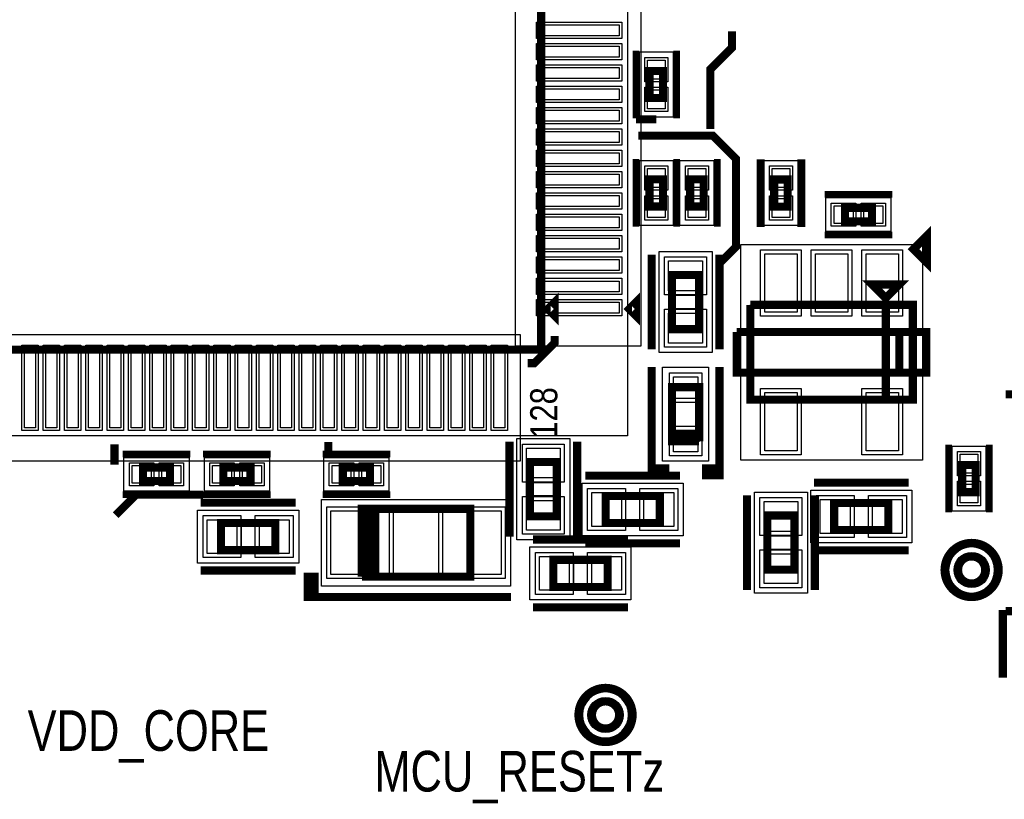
# Model space of a CAD drawing. Extents: x -10 to 137, y -26 to 192.
# Tile 30 of 78: x 25 to 43, y 72 to 87. Entities that reach past the tile are written whole.
import ezdxf

# ---------------------------------------------------------------- set-up
doc = ezdxf.new("R2010")
doc.units = 0
for name, color, linetype in [('BG_SILKSCREEN_TOP', 7, 'CONTINUOUS'), ('CR_TOP', 40, 'CONTINUOUS'), ('PG_ASSEMBLY_TOP', 120, 'CONTINUOUS'), ('PG_DFA_BOUND_TOP', 95, 'CONTINUOUS'), ('PG_PLACE_BOUND_TOP', 23, 'CONTINUOUS'), ('PG_SILKSCREEN_TOP', 7, 'CONTINUOUS'), ('PIN_PASTEMASK_TOP', 212, 'CONTINUOUS'), ('PIN_SOLDERMASK_TOP', 110, 'CONTINUOUS'), ('PIN_TOP', 140, 'CONTINUOUS'), ('VKO_TOP', 243, 'CONTINUOUS')]:
    doc.layers.add(name, color=color, linetype=linetype)

msp = doc.modelspace()

# ---------------------------------------------------------------- linework, layer by layer
at = {"layer": 'CR_TOP'}
for points in [[(36.195, 80.6958), (36.195, 93.9546), (33.8328, 93.9546), (33.8328, 80.6958)], [(33.9344, 80.899), (20.6756, 80.899), (20.6756, 78.5368), (33.9344, 78.5368)]]:
    msp.add_lwpolyline(points, close=True, dxfattribs=at)
at = {"layer": 'PG_ASSEMBLY_TOP', "const_width": 0.1524}
for points in [[(34.319464, 94.59341), (20.349464, 94.59341), (20.349464, 80.62341), (34.319464, 80.62341), (34.319464, 94.59341)], [(36.351464, 85.847428), (36.351464, 85.339428), (36.605464, 85.339428), (36.605464, 85.847428), (36.351464, 85.847428)], [(36.351464, 83.814412), (36.351464, 83.306412), (36.605464, 83.306412), (36.605464, 83.814412), (36.351464, 83.814412)], [(37.113464, 83.814412), (37.113464, 83.306412), (37.367464, 83.306412), (37.367464, 83.814412), (37.113464, 83.814412)], [(38.68928, 83.812888), (38.68928, 83.304888), (38.94328, 83.304888), (38.94328, 83.812888), (38.68928, 83.812888)], [(40.523668, 83.282028), (40.015668, 83.282028), (40.015668, 83.028028), (40.523668, 83.028028), (40.523668, 83.282028)], [(36.773866, 82.02422), (36.773866, 81.00822), (37.281866, 81.00822), (37.281866, 82.02422), (36.773866, 82.02422)], [(40.78224, 81.589372), (41.03624, 81.843372), (40.52824, 81.843372), (40.78224, 81.589372)], [(34.446464, 81.38541), (34.573464, 81.25841), (34.573464, 81.51241), (34.446464, 81.38541)], [(38.24224, 81.462372), (38.24224, 79.684372), (41.29024, 79.684372), (41.29024, 81.462372), (40.78224, 81.462372), (40.78224, 79.684372)], [(40.78224, 79.684372), (40.78224, 81.462372), (38.24224, 81.462372)], [(37.281866, 78.903576), (37.281866, 79.919576), (36.773866, 79.919576), (36.773866, 79.030576), (37.281866, 79.030576)], [(37.281866, 79.030576), (36.773866, 79.030576), (36.773866, 78.903576), (37.281866, 78.903576)], [(27.359864, 78.41361), (26.851864, 78.41361), (26.851864, 78.15961), (27.359864, 78.15961), (27.359864, 78.41361)], [(28.36037, 78.15961), (28.86837, 78.15961), (28.86837, 78.41361), (28.36037, 78.41361), (28.36037, 78.15961)], [(31.10865, 78.41361), (30.60065, 78.41361), (30.60065, 78.15961), (31.10865, 78.15961), (31.10865, 78.41361)], [(34.106104, 78.51521), (34.106104, 77.49921), (34.614104, 77.49921), (34.614104, 78.51521), (34.106104, 78.51521)], [(42.2148, 78.460092), (42.2148, 77.952092), (42.4688, 77.952092), (42.4688, 78.460092), (42.2148, 78.460092)], [(35.528504, 77.37221), (36.544504, 77.37221), (36.544504, 77.88021), (35.528504, 77.88021), (35.528504, 77.37221)], [(40.830246, 77.7494), (39.814246, 77.7494), (39.814246, 77.2414), (40.830246, 77.2414), (40.830246, 77.7494)], [(31.084266, 77.63891), (31.211266, 77.63891), (31.211266, 76.36891), (31.084266, 76.36891), (31.084266, 77.63891), (30.957266, 77.63891), (30.957266, 76.36891)], [(30.957266, 76.36891), (32.989266, 76.36891), (32.989266, 77.63891), (31.084266, 77.63891)], [(38.56228, 77.513434), (38.56228, 76.497434), (39.07028, 76.497434), (39.07028, 77.513434), (38.56228, 77.513434)], [(28.316428, 76.86421), (29.332428, 76.86421), (29.332428, 77.37221), (28.316428, 77.37221), (28.316428, 76.86421)], [(34.548572, 76.1746), (35.564572, 76.1746), (35.564572, 76.6826), (34.548572, 76.6826), (34.548572, 76.1746)]]:
    msp.add_lwpolyline(points, dxfattribs=at)
for points in [[(42.646092, 76.492608, 1), (42.138092, 76.492608, 1), (42.646092, 76.492608)], [(35.780472, 73.774808, 1), (35.272472, 73.774808, 1), (35.780472, 73.774808)]]:
    msp.add_lwpolyline(points, format="xyb", dxfattribs=at)
at = {"layer": 'PG_DFA_BOUND_TOP'}
for points in [[(18.732754, 79.0067), (18.732754, 96.21012), (35.936174, 96.21012), (35.936174, 79.0067)], [(36.160964, 86.203627), (36.795964, 86.203627), (36.795964, 84.983229), (36.160964, 84.983229)], [(36.160964, 84.170611), (36.795964, 84.170611), (36.795964, 82.950213), (36.160964, 82.950213)], [(36.922964, 84.170611), (37.557964, 84.170611), (37.557964, 82.950213), (36.922964, 82.950213)], [(38.49878, 82.94878), (38.49878, 84.168996), (39.13378, 84.168996), (39.13378, 82.94878)], [(40.879867, 83.472528), (40.879867, 82.837528), (39.659469, 82.837528), (39.659469, 83.472528)], [(38.06444, 78.5495), (38.06444, 82.597244), (41.46804, 82.597244), (41.46804, 78.5495)], [(36.532566, 80.569054), (36.532566, 82.463386), (37.523166, 82.463386), (37.523166, 80.569054)], [(36.596066, 78.530704), (36.596066, 80.292448), (37.459666, 80.292448), (37.459666, 78.530704)], [(33.864804, 77.060044), (33.864804, 78.954376), (34.855404, 78.954376), (34.855404, 77.060044)], [(42.0243, 78.816291), (42.6593, 78.816291), (42.6593, 77.595893), (42.0243, 77.595893)], [(27.716063, 78.60411), (27.716063, 77.96911), (26.495665, 77.96911), (26.495665, 78.60411)], [(28.004171, 77.96911), (28.004171, 78.60411), (29.224569, 78.60411), (29.224569, 77.96911)], [(31.464849, 78.60411), (31.464849, 77.96911), (30.244451, 77.96911), (30.244451, 78.60411)], [(35.089338, 77.13091), (35.089338, 78.12151), (36.98367, 78.12151), (36.98367, 77.13091)], [(38.32098, 76.058268), (38.32098, 77.9526), (39.31158, 77.9526), (39.31158, 76.058268)], [(39.37508, 77.0001), (39.37508, 77.9907), (41.269412, 77.9907), (41.269412, 77.0001)], [(30.19933, 76.19111), (30.19933, 77.81671), (33.747202, 77.81671), (33.747202, 76.19111)], [(27.877262, 76.62291), (27.877262, 77.61351), (29.771594, 77.61351), (29.771594, 76.62291)], [(36.003738, 76.9239), (36.003738, 75.9333), (34.109406, 75.9333), (34.109406, 76.9239)]]:
    msp.add_lwpolyline(points, close=True, dxfattribs=at)
for points in [[(42.823892, 76.492608, 1), (41.960292, 76.492608, 1)], [(35.958272, 73.774808, 1), (35.094672, 73.774808, 1)]]:
    msp.add_lwpolyline(points, format="xyb", close=True, dxfattribs=at)
at = {"layer": 'PG_PLACE_BOUND_TOP'}
for points in [[(20.349464, 80.62341), (20.349464, 94.59341), (34.319464, 94.59341), (34.319464, 80.62341)], [(36.351464, 85.847428), (36.351464, 85.339428), (36.605464, 85.339428), (36.605464, 85.847428)], [(36.351464, 83.814412), (36.351464, 83.306412), (36.605464, 83.306412), (36.605464, 83.814412)], [(37.113464, 83.814412), (37.113464, 83.306412), (37.367464, 83.306412), (37.367464, 83.814412)], [(38.68928, 83.304888), (38.68928, 83.812888), (38.94328, 83.812888), (38.94328, 83.304888)], [(40.523668, 83.282028), (40.015668, 83.282028), (40.015668, 83.028028), (40.523668, 83.028028)], [(36.773866, 81.00822), (36.773866, 82.02422), (37.281866, 82.02422), (37.281866, 81.00822)], [(38.24224, 79.684372), (38.24224, 81.462372), (41.29024, 81.462372), (41.29024, 79.684372)], [(36.773866, 78.903576), (36.773866, 79.919576), (37.281866, 79.919576), (37.281866, 78.903576)], [(34.106104, 77.49921), (34.106104, 78.51521), (34.614104, 78.51521), (34.614104, 77.49921)], [(27.359864, 78.41361), (26.851864, 78.41361), (26.851864, 78.15961), (27.359864, 78.15961)], [(28.36037, 78.15961), (28.86837, 78.15961), (28.86837, 78.41361), (28.36037, 78.41361)], [(31.10865, 78.41361), (30.60065, 78.41361), (30.60065, 78.15961), (31.10865, 78.15961)], [(42.2148, 78.460092), (42.2148, 77.952092), (42.4688, 77.952092), (42.4688, 78.460092)], [(35.528504, 77.37221), (35.528504, 77.88021), (36.544504, 77.88021), (36.544504, 77.37221)], [(39.814246, 77.2414), (39.814246, 77.7494), (40.830246, 77.7494), (40.830246, 77.2414)], [(30.957266, 76.36891), (30.957266, 77.63891), (32.989266, 77.63891), (32.989266, 76.36891)], [(28.316428, 76.86421), (28.316428, 77.37221), (29.332428, 77.37221), (29.332428, 76.86421)], [(38.56228, 76.497434), (38.56228, 77.513434), (39.07028, 77.513434), (39.07028, 76.497434)], [(35.564572, 76.6826), (35.564572, 76.1746), (34.548572, 76.1746), (34.548572, 76.6826)]]:
    msp.add_lwpolyline(points, close=True, dxfattribs=at)
for points in [[(42.646092, 76.492608, 1), (42.138092, 76.492608, 1)], [(35.780472, 73.774808, 1), (35.272472, 73.774808, 1)]]:
    msp.add_lwpolyline(points, format="xyb", close=True, dxfattribs=at)
at = {"layer": 'PG_SILKSCREEN_TOP'}
for points, const_width in [([(37.4904, 84.7598), (37.4904, 85.8774), (37.8968, 86.2838), (37.8968, 86.5886)], 0.1524), ([(36.097464, 86.228428), (36.097464, 84.958428)], 0.127), ([(36.859464, 86.228428), (36.859464, 84.958428)], 0.127), ([(36.097464, 84.94141), (36.478464, 84.94141)], 0.1524), ([(36.1442, 84.6328), (37.5412, 84.6328), (37.973, 84.201), (37.973, 82.55), (37.6936, 82.2706)], 0.1524), ([(36.097464, 84.195412), (36.097464, 82.925412)], 0.127), ([(36.859464, 84.195412), (36.859464, 82.925412)], 0.127), ([(36.859464, 84.195412), (36.859464, 82.925412)], 0.127), ([(37.621464, 84.195412), (37.621464, 82.925412)], 0.127), ([(38.43528, 84.193888), (38.43528, 82.923888)], 0.1524), ([(39.19728, 84.193888), (39.19728, 82.923888)], 0.1524), ([(40.904668, 83.536028), (39.634668, 83.536028)], 0.127), ([(41.301416, 82.50682), (41.555416, 82.25282), (41.555416, 82.76082), (41.301416, 82.50682)], 0.1524), ([(40.904668, 82.774028), (39.634668, 82.774028)], 0.127), ([(36.392866, 82.40522), (36.392866, 80.62722)], 0.1524), ([(37.662866, 82.40522), (37.662866, 80.62722)], 0.1524), ([(35.970464, 81.38541), (36.097464, 81.25841), (36.097464, 81.51241), (35.970464, 81.38541)], 0.1524), ([(34.573464, 80.87741), (34.573464, 80.75041), (34.192464, 80.36941), (34.065464, 80.36941)], 0.1524), ([(37.98824, 80.954372), (37.98824, 80.192372), (41.54424, 80.192372), (41.54424, 80.954372), (41.03624, 80.954372), (41.03624, 80.192372)], 0.1524), ([(41.03624, 80.192372), (41.03624, 80.954372), (37.98824, 80.954372)], 0.1524), ([(36.392866, 78.395576), (36.646866, 78.395576), (36.646866, 78.268576), (36.392866, 78.268576), (36.392866, 80.300576)], 0.1524), ([(37.662866, 78.395576), (37.408866, 78.395576), (37.408866, 78.268576), (37.662866, 78.268576), (37.662866, 80.300576)], 0.1524), ([(46.0756, 79.784699), (43.0276, 79.784699)], 0.1524), ([(26.318464, 78.84541), (26.318464, 78.46441)], 0.1524), ([(30.3276, 78.8924), (30.3276, 78.7146)], 0.1524), ([(33.725104, 78.89621), (33.725104, 77.11821)], 0.1524), ([(34.995104, 78.89621), (34.995104, 77.11821)], 0.1524), ([(41.9608, 78.841092), (41.9608, 77.571092)], 0.127), ([(42.7228, 78.841092), (42.7228, 77.571092)], 0.127), ([(27.740864, 78.66761), (26.470864, 78.66761)], 0.127), ([(27.97937, 78.66761), (29.24937, 78.66761)], 0.127), ([(31.48965, 78.66761), (30.21965, 78.66761)], 0.127), ([(35.147504, 78.26121), (36.925504, 78.26121)], 0.1524), ([(41.211246, 78.1304), (39.433246, 78.1304)], 0.1524), ([(27.97937, 77.90561), (26.72461, 77.90561), (26.3398, 77.5208)], 0.1524), ([(27.740864, 77.90561), (26.470864, 77.90561)], 0.127), ([(27.97937, 77.90561), (29.24937, 77.90561)], 0.127), ([(31.48965, 77.90561), (30.21965, 77.90561)], 0.127), ([(38.18128, 77.894434), (38.18128, 76.116434)], 0.1524), ([(39.45128, 77.894434), (39.45128, 76.116434)], 0.1524), ([(27.935428, 77.75321), (29.713428, 77.75321)], 0.1524), ([(34.167572, 77.0636), (35.945572, 77.0636)], 0.1524), ([(35.147504, 76.99121), (36.925504, 76.99121)], 0.1524), ([(41.211246, 76.8604), (39.433246, 76.8604)], 0.1524), ([(27.935428, 76.48321), (29.713428, 76.48321)], 0.1524), ([(29.941266, 76.36891), (29.941266, 75.98791), (30.068266, 75.98791), (30.068266, 76.36891), (29.941266, 76.36891), (29.941266, 75.98791), (33.751266, 75.98791)], 0.1524), ([(34.167572, 75.7936), (35.945572, 75.7936)], 0.1524), ([(42.9768, 74.472292), (42.9768, 75.742292)], 0.1524), ([(46.0756, 75.720699), (43.0276, 75.720699)], 0.1524)]:
    msp.add_lwpolyline(points, dxfattribs=dict(at, const_width=const_width))
at = {"layer": 'PG_SILKSCREEN_TOP', "const_width": 0.1524}
for points in [[(42.900092, 76.492608, 1), (41.884092, 76.492608, 1), (42.900092, 76.492608)], [(36.034472, 73.774808, 1), (35.018472, 73.774808, 1), (36.034472, 73.774808)]]:
    msp.add_lwpolyline(points, format="xyb", dxfattribs=at)
at = {"layer": 'PIN_PASTEMASK_TOP'}
for points in [[(35.783774, 86.710012), (35.783774, 86.506812), (34.285174, 86.506812), (34.285174, 86.710012)], [(35.783774, 86.309962), (35.783774, 86.106762), (34.285174, 86.106762), (34.285174, 86.309962)], [(36.313364, 86.051227), (36.643564, 86.051227), (36.643564, 85.695627), (36.313364, 85.695627)], [(35.783774, 85.909912), (35.783774, 85.706712), (34.285174, 85.706712), (34.285174, 85.909912)], [(35.783774, 85.510116), (35.783774, 85.306916), (34.285174, 85.306916), (34.285174, 85.510116)], [(36.313364, 85.491229), (36.643564, 85.491229), (36.643564, 85.135629), (36.313364, 85.135629)], [(35.783774, 85.110066), (35.783774, 84.906866), (34.285174, 84.906866), (34.285174, 85.110066)], [(35.783774, 84.710016), (35.783774, 84.506816), (34.285174, 84.506816), (34.285174, 84.710016)], [(35.783774, 84.309966), (35.783774, 84.106766), (34.285174, 84.106766), (34.285174, 84.309966)], [(36.313364, 84.018211), (36.643564, 84.018211), (36.643564, 83.662611), (36.313364, 83.662611)], [(37.075364, 84.018211), (37.405564, 84.018211), (37.405564, 83.662611), (37.075364, 83.662611)], [(35.783774, 83.909916), (35.783774, 83.706716), (34.285174, 83.706716), (34.285174, 83.909916)], [(38.65118, 84.016596), (38.98138, 84.016596), (38.98138, 83.660996), (38.65118, 83.660996)], [(35.783774, 83.51012), (35.783774, 83.30692), (34.285174, 83.30692), (34.285174, 83.51012)], [(36.313364, 83.458213), (36.643564, 83.458213), (36.643564, 83.102613), (36.313364, 83.102613)], [(37.075364, 83.458213), (37.405564, 83.458213), (37.405564, 83.102613), (37.075364, 83.102613)], [(38.65118, 83.45678), (38.98138, 83.45678), (38.98138, 83.10118), (38.65118, 83.10118)], [(40.167469, 83.320128), (40.167469, 82.989928), (39.811869, 82.989928), (39.811869, 83.320128)], [(40.727467, 83.320128), (40.727467, 82.989928), (40.371867, 82.989928), (40.371867, 83.320128)], [(35.783774, 83.11007), (35.783774, 82.90687), (34.285174, 82.90687), (34.285174, 83.11007)], [(35.783774, 82.71002), (35.783774, 82.50682), (34.285174, 82.50682), (34.285174, 82.71002)], [(38.51148, 82.419444), (39.12108, 82.419444), (39.12108, 81.327244), (38.51148, 81.327244)], [(39.46144, 82.419444), (40.07104, 82.419444), (40.07104, 81.327244), (39.46144, 81.327244)], [(40.4114, 82.419444), (41.021, 82.419444), (41.021, 81.327244), (40.4114, 81.327244)], [(35.783774, 82.30997), (35.783774, 82.10677), (34.285174, 82.10677), (34.285174, 82.30997)], [(36.710366, 82.285586), (37.345366, 82.285586), (37.345366, 81.726786), (36.710366, 81.726786)], [(35.783774, 81.90992), (35.783774, 81.70672), (34.285174, 81.70672), (34.285174, 81.90992)], [(35.783774, 81.510124), (35.783774, 81.306924), (34.285174, 81.306924), (34.285174, 81.510124)], [(36.710366, 81.305654), (37.345366, 81.305654), (37.345366, 80.746854), (36.710366, 80.746854)], [(24.63292, 80.6577), (24.83612, 80.6577), (24.83612, 79.1591), (24.63292, 79.1591)], [(25.03297, 80.6577), (25.23617, 80.6577), (25.23617, 79.1591), (25.03297, 79.1591)], [(25.432766, 80.6577), (25.635966, 80.6577), (25.635966, 79.1591), (25.432766, 79.1591)], [(25.832816, 80.6577), (26.036016, 80.6577), (26.036016, 79.1591), (25.832816, 79.1591)], [(26.232866, 80.6577), (26.436066, 80.6577), (26.436066, 79.1591), (26.232866, 79.1591)], [(26.632916, 80.6577), (26.836116, 80.6577), (26.836116, 79.1591), (26.632916, 79.1591)], [(27.032966, 80.6577), (27.236166, 80.6577), (27.236166, 79.1591), (27.032966, 79.1591)], [(27.432762, 80.6577), (27.635962, 80.6577), (27.635962, 79.1591), (27.432762, 79.1591)], [(27.832812, 80.6577), (28.036012, 80.6577), (28.036012, 79.1591), (27.832812, 79.1591)], [(28.232862, 80.6577), (28.436062, 80.6577), (28.436062, 79.1591), (28.232862, 79.1591)], [(28.632912, 80.6577), (28.836112, 80.6577), (28.836112, 79.1591), (28.632912, 79.1591)], [(29.032962, 80.6577), (29.236162, 80.6577), (29.236162, 79.1591), (29.032962, 79.1591)], [(29.432758, 80.6577), (29.635958, 80.6577), (29.635958, 79.1591), (29.432758, 79.1591)], [(29.832808, 80.6577), (30.036008, 80.6577), (30.036008, 79.1591), (29.832808, 79.1591)], [(30.232858, 80.6577), (30.436058, 80.6577), (30.436058, 79.1591), (30.232858, 79.1591)], [(30.632908, 80.6577), (30.836108, 80.6577), (30.836108, 79.1591), (30.632908, 79.1591)], [(31.032958, 80.6577), (31.236158, 80.6577), (31.236158, 79.1591), (31.032958, 79.1591)], [(31.432754, 80.6577), (31.635954, 80.6577), (31.635954, 79.1591), (31.432754, 79.1591)], [(31.832804, 80.6577), (32.036004, 80.6577), (32.036004, 79.1591), (31.832804, 79.1591)], [(32.232854, 80.6577), (32.436054, 80.6577), (32.436054, 79.1591), (32.232854, 79.1591)], [(32.632904, 80.6577), (32.836104, 80.6577), (32.836104, 79.1591), (32.632904, 79.1591)], [(33.032954, 80.6577), (33.236154, 80.6577), (33.236154, 79.1591), (33.032954, 79.1591)], [(33.43275, 80.6577), (33.63595, 80.6577), (33.63595, 79.1591), (33.43275, 79.1591)], [(37.256466, 79.708248), (36.799266, 79.708248), (36.799266, 80.114648), (37.256466, 80.114648)], [(38.51148, 79.8195), (39.12108, 79.8195), (39.12108, 78.7273), (38.51148, 78.7273)], [(40.4114, 79.8195), (41.021, 79.8195), (41.021, 78.7273), (40.4114, 78.7273)], [(37.256466, 78.708504), (36.799266, 78.708504), (36.799266, 79.114904), (37.256466, 79.114904)], [(34.042604, 78.776576), (34.677604, 78.776576), (34.677604, 78.217776), (34.042604, 78.217776)], [(42.1767, 78.663891), (42.5069, 78.663891), (42.5069, 78.308291), (42.1767, 78.308291)], [(27.003665, 78.45171), (27.003665, 78.12151), (26.648065, 78.12151), (26.648065, 78.45171)], [(27.563663, 78.45171), (27.563663, 78.12151), (27.208063, 78.12151), (27.208063, 78.45171)], [(28.156571, 78.12151), (28.156571, 78.45171), (28.512171, 78.45171), (28.512171, 78.12151)], [(28.716569, 78.12151), (28.716569, 78.45171), (29.072169, 78.45171), (29.072169, 78.12151)], [(30.752451, 78.45171), (30.752451, 78.12151), (30.396851, 78.12151), (30.396851, 78.45171)], [(31.312449, 78.45171), (31.312449, 78.12151), (30.956849, 78.12151), (30.956849, 78.45171)], [(35.267138, 77.30871), (35.267138, 77.94371), (35.825938, 77.94371), (35.825938, 77.30871)], [(36.24707, 77.30871), (36.24707, 77.94371), (36.80587, 77.94371), (36.80587, 77.30871)], [(42.1767, 78.103893), (42.5069, 78.103893), (42.5069, 77.748293), (42.1767, 77.748293)], [(34.042604, 77.796644), (34.677604, 77.796644), (34.677604, 77.237844), (34.042604, 77.237844)], [(38.49878, 77.7748), (39.13378, 77.7748), (39.13378, 77.216), (38.49878, 77.216)], [(40.11168, 77.8129), (40.11168, 77.1779), (39.55288, 77.1779), (39.55288, 77.8129)], [(41.091612, 77.8129), (41.091612, 77.1779), (40.532812, 77.1779), (40.532812, 77.8129)], [(31.46933, 76.40701), (30.37713, 76.40701), (30.37713, 77.60081), (31.46933, 77.60081)], [(33.569402, 76.40701), (32.477202, 76.40701), (32.477202, 77.60081), (33.569402, 77.60081)], [(28.055062, 76.80071), (28.055062, 77.43571), (28.613862, 77.43571), (28.613862, 76.80071)], [(29.034994, 76.80071), (29.034994, 77.43571), (29.593794, 77.43571), (29.593794, 76.80071)], [(34.287206, 76.1111), (34.287206, 76.7461), (34.846006, 76.7461), (34.846006, 76.1111)], [(35.267138, 76.1111), (35.267138, 76.7461), (35.825938, 76.7461), (35.825938, 76.1111)], [(38.49878, 76.794868), (39.13378, 76.794868), (39.13378, 76.236068), (38.49878, 76.236068)]]:
    msp.add_lwpolyline(points, close=True, dxfattribs=at)
at = {"layer": 'PIN_SOLDERMASK_TOP'}
for points in [[(35.834574, 86.760812), (35.834574, 86.456012), (34.234374, 86.456012), (34.234374, 86.760812)], [(35.834574, 86.360762), (35.834574, 86.055962), (34.234374, 86.055962), (34.234374, 86.360762)], [(36.262564, 86.102027), (36.694364, 86.102027), (36.694364, 85.644827), (36.262564, 85.644827)], [(35.834574, 85.960712), (35.834574, 85.655912), (34.234374, 85.655912), (34.234374, 85.960712)], [(35.834574, 85.560916), (35.834574, 85.256116), (34.234374, 85.256116), (34.234374, 85.560916)], [(36.262564, 85.542029), (36.694364, 85.542029), (36.694364, 85.084829), (36.262564, 85.084829)], [(35.834574, 85.160866), (35.834574, 84.856066), (34.234374, 84.856066), (34.234374, 85.160866)], [(35.834574, 84.760816), (35.834574, 84.456016), (34.234374, 84.456016), (34.234374, 84.760816)], [(35.834574, 84.360766), (35.834574, 84.055966), (34.234374, 84.055966), (34.234374, 84.360766)], [(36.262564, 84.069011), (36.694364, 84.069011), (36.694364, 83.611811), (36.262564, 83.611811)], [(37.024564, 84.069011), (37.456364, 84.069011), (37.456364, 83.611811), (37.024564, 83.611811)], [(38.60038, 84.067396), (39.03218, 84.067396), (39.03218, 83.610196), (38.60038, 83.610196)], [(35.834574, 83.960716), (35.834574, 83.655916), (34.234374, 83.655916), (34.234374, 83.960716)], [(35.834574, 83.56092), (35.834574, 83.25612), (34.234374, 83.25612), (34.234374, 83.56092)], [(36.262564, 83.509013), (36.694364, 83.509013), (36.694364, 83.051813), (36.262564, 83.051813)], [(37.024564, 83.509013), (37.456364, 83.509013), (37.456364, 83.051813), (37.024564, 83.051813)], [(38.60038, 83.50758), (39.03218, 83.50758), (39.03218, 83.05038), (38.60038, 83.05038)], [(40.218269, 83.370928), (40.218269, 82.939128), (39.761069, 82.939128), (39.761069, 83.370928)], [(40.778267, 83.370928), (40.778267, 82.939128), (40.321067, 82.939128), (40.321067, 83.370928)], [(35.834574, 83.16087), (35.834574, 82.85607), (34.234374, 82.85607), (34.234374, 83.16087)], [(35.834574, 82.76082), (35.834574, 82.45602), (34.234374, 82.45602), (34.234374, 82.76082)], [(35.834574, 82.36077), (35.834574, 82.05597), (34.234374, 82.05597), (34.234374, 82.36077)], [(36.634166, 82.361786), (37.421566, 82.361786), (37.421566, 81.650586), (36.634166, 81.650586)], [(38.43528, 82.495644), (39.19728, 82.495644), (39.19728, 81.251044), (38.43528, 81.251044)], [(39.38524, 82.495644), (40.14724, 82.495644), (40.14724, 81.251044), (39.38524, 81.251044)], [(40.3352, 82.495644), (41.0972, 82.495644), (41.0972, 81.251044), (40.3352, 81.251044)], [(35.834574, 81.96072), (35.834574, 81.65592), (34.234374, 81.65592), (34.234374, 81.96072)], [(35.834574, 81.560924), (35.834574, 81.256124), (34.234374, 81.256124), (34.234374, 81.560924)], [(36.634166, 81.381854), (37.421566, 81.381854), (37.421566, 80.670654), (36.634166, 80.670654)], [(24.58212, 80.7085), (24.88692, 80.7085), (24.88692, 79.1083), (24.58212, 79.1083)], [(24.98217, 80.7085), (25.28697, 80.7085), (25.28697, 79.1083), (24.98217, 79.1083)], [(25.381966, 80.7085), (25.686766, 80.7085), (25.686766, 79.1083), (25.381966, 79.1083)], [(25.782016, 80.7085), (26.086816, 80.7085), (26.086816, 79.1083), (25.782016, 79.1083)], [(26.182066, 80.7085), (26.486866, 80.7085), (26.486866, 79.1083), (26.182066, 79.1083)], [(26.582116, 80.7085), (26.886916, 80.7085), (26.886916, 79.1083), (26.582116, 79.1083)], [(26.982166, 80.7085), (27.286966, 80.7085), (27.286966, 79.1083), (26.982166, 79.1083)], [(27.381962, 80.7085), (27.686762, 80.7085), (27.686762, 79.1083), (27.381962, 79.1083)], [(27.782012, 80.7085), (28.086812, 80.7085), (28.086812, 79.1083), (27.782012, 79.1083)], [(28.182062, 80.7085), (28.486862, 80.7085), (28.486862, 79.1083), (28.182062, 79.1083)], [(28.582112, 80.7085), (28.886912, 80.7085), (28.886912, 79.1083), (28.582112, 79.1083)], [(28.982162, 80.7085), (29.286962, 80.7085), (29.286962, 79.1083), (28.982162, 79.1083)], [(29.381958, 80.7085), (29.686758, 80.7085), (29.686758, 79.1083), (29.381958, 79.1083)], [(29.782008, 80.7085), (30.086808, 80.7085), (30.086808, 79.1083), (29.782008, 79.1083)], [(30.182058, 80.7085), (30.486858, 80.7085), (30.486858, 79.1083), (30.182058, 79.1083)], [(30.582108, 80.7085), (30.886908, 80.7085), (30.886908, 79.1083), (30.582108, 79.1083)], [(30.982158, 80.7085), (31.286958, 80.7085), (31.286958, 79.1083), (30.982158, 79.1083)], [(31.381954, 80.7085), (31.686754, 80.7085), (31.686754, 79.1083), (31.381954, 79.1083)], [(31.782004, 80.7085), (32.086804, 80.7085), (32.086804, 79.1083), (31.782004, 79.1083)], [(32.182054, 80.7085), (32.486854, 80.7085), (32.486854, 79.1083), (32.182054, 79.1083)], [(32.582104, 80.7085), (32.886904, 80.7085), (32.886904, 79.1083), (32.582104, 79.1083)], [(32.982154, 80.7085), (33.286954, 80.7085), (33.286954, 79.1083), (32.982154, 79.1083)], [(33.38195, 80.7085), (33.68675, 80.7085), (33.68675, 79.1083), (33.38195, 79.1083)], [(37.332666, 79.632048), (36.723066, 79.632048), (36.723066, 80.190848), (37.332666, 80.190848)], [(38.43528, 79.8957), (39.19728, 79.8957), (39.19728, 78.6511), (38.43528, 78.6511)], [(40.3352, 79.8957), (41.0972, 79.8957), (41.0972, 78.6511), (40.3352, 78.6511)], [(37.332666, 78.632304), (36.723066, 78.632304), (36.723066, 79.191104), (37.332666, 79.191104)], [(33.966404, 78.852776), (34.753804, 78.852776), (34.753804, 78.141576), (33.966404, 78.141576)], [(42.1259, 78.714691), (42.5577, 78.714691), (42.5577, 78.257491), (42.1259, 78.257491)], [(27.054465, 78.50251), (27.054465, 78.07071), (26.597265, 78.07071), (26.597265, 78.50251)], [(27.614463, 78.50251), (27.614463, 78.07071), (27.157263, 78.07071), (27.157263, 78.50251)], [(28.105771, 78.07071), (28.105771, 78.50251), (28.562971, 78.50251), (28.562971, 78.07071)], [(28.665769, 78.07071), (28.665769, 78.50251), (29.122969, 78.50251), (29.122969, 78.07071)], [(30.803251, 78.50251), (30.803251, 78.07071), (30.346051, 78.07071), (30.346051, 78.50251)], [(31.363249, 78.50251), (31.363249, 78.07071), (30.906049, 78.07071), (30.906049, 78.50251)], [(42.1259, 78.154693), (42.5577, 78.154693), (42.5577, 77.697493), (42.1259, 77.697493)], [(35.190938, 77.23251), (35.190938, 78.01991), (35.902138, 78.01991), (35.902138, 77.23251)], [(36.17087, 77.23251), (36.17087, 78.01991), (36.88207, 78.01991), (36.88207, 77.23251)], [(33.966404, 77.872844), (34.753804, 77.872844), (34.753804, 77.161644), (33.966404, 77.161644)], [(38.42258, 77.851), (39.20998, 77.851), (39.20998, 77.1398), (38.42258, 77.1398)], [(40.18788, 77.8891), (40.18788, 77.1017), (39.47668, 77.1017), (39.47668, 77.8891)], [(41.167812, 77.8891), (41.167812, 77.1017), (40.456612, 77.1017), (40.456612, 77.8891)], [(31.54553, 76.33081), (30.30093, 76.33081), (30.30093, 77.67701), (31.54553, 77.67701)], [(33.645602, 76.33081), (32.401002, 76.33081), (32.401002, 77.67701), (33.645602, 77.67701)], [(27.978862, 76.72451), (27.978862, 77.51191), (28.690062, 77.51191), (28.690062, 76.72451)], [(28.958794, 76.72451), (28.958794, 77.51191), (29.669994, 77.51191), (29.669994, 76.72451)], [(34.211006, 76.0349), (34.211006, 76.8223), (34.922206, 76.8223), (34.922206, 76.0349)], [(35.190938, 76.0349), (35.190938, 76.8223), (35.902138, 76.8223), (35.902138, 76.0349)], [(38.42258, 76.871068), (39.20998, 76.871068), (39.20998, 76.159868), (38.42258, 76.159868)]]:
    msp.add_lwpolyline(points, close=True, dxfattribs=at)
for centre in [(42.392092, 76.492608), (35.526472, 73.774808)]:
    msp.add_circle(centre, 0.3302, dxfattribs=at)
at = {"layer": 'PIN_TOP'}
for points in [[(35.783774, 86.710012), (35.783774, 86.506812), (34.285174, 86.506812), (34.285174, 86.710012)], [(35.783774, 86.309962), (35.783774, 86.106762), (34.285174, 86.106762), (34.285174, 86.309962)], [(36.313364, 86.051227), (36.643564, 86.051227), (36.643564, 85.695627), (36.313364, 85.695627)], [(35.783774, 85.909912), (35.783774, 85.706712), (34.285174, 85.706712), (34.285174, 85.909912)], [(35.783774, 85.510116), (35.783774, 85.306916), (34.285174, 85.306916), (34.285174, 85.510116)], [(36.313364, 85.491229), (36.643564, 85.491229), (36.643564, 85.135629), (36.313364, 85.135629)], [(35.783774, 85.110066), (35.783774, 84.906866), (34.285174, 84.906866), (34.285174, 85.110066)], [(35.783774, 84.710016), (35.783774, 84.506816), (34.285174, 84.506816), (34.285174, 84.710016)], [(35.783774, 84.309966), (35.783774, 84.106766), (34.285174, 84.106766), (34.285174, 84.309966)], [(36.313364, 84.018211), (36.643564, 84.018211), (36.643564, 83.662611), (36.313364, 83.662611)], [(37.075364, 84.018211), (37.405564, 84.018211), (37.405564, 83.662611), (37.075364, 83.662611)], [(35.783774, 83.909916), (35.783774, 83.706716), (34.285174, 83.706716), (34.285174, 83.909916)], [(38.65118, 84.016596), (38.98138, 84.016596), (38.98138, 83.660996), (38.65118, 83.660996)], [(35.783774, 83.51012), (35.783774, 83.30692), (34.285174, 83.30692), (34.285174, 83.51012)], [(36.313364, 83.458213), (36.643564, 83.458213), (36.643564, 83.102613), (36.313364, 83.102613)], [(37.075364, 83.458213), (37.405564, 83.458213), (37.405564, 83.102613), (37.075364, 83.102613)], [(38.65118, 83.45678), (38.98138, 83.45678), (38.98138, 83.10118), (38.65118, 83.10118)], [(40.167469, 83.320128), (40.167469, 82.989928), (39.811869, 82.989928), (39.811869, 83.320128)], [(40.727467, 83.320128), (40.727467, 82.989928), (40.371867, 82.989928), (40.371867, 83.320128)], [(35.783774, 83.11007), (35.783774, 82.90687), (34.285174, 82.90687), (34.285174, 83.11007)], [(35.783774, 82.71002), (35.783774, 82.50682), (34.285174, 82.50682), (34.285174, 82.71002)], [(38.51148, 82.419444), (39.12108, 82.419444), (39.12108, 81.327244), (38.51148, 81.327244)], [(39.46144, 82.419444), (40.07104, 82.419444), (40.07104, 81.327244), (39.46144, 81.327244)], [(40.4114, 82.419444), (41.021, 82.419444), (41.021, 81.327244), (40.4114, 81.327244)], [(35.783774, 82.30997), (35.783774, 82.10677), (34.285174, 82.10677), (34.285174, 82.30997)], [(36.710366, 82.285586), (37.345366, 82.285586), (37.345366, 81.726786), (36.710366, 81.726786)], [(35.783774, 81.90992), (35.783774, 81.70672), (34.285174, 81.70672), (34.285174, 81.90992)], [(35.783774, 81.510124), (35.783774, 81.306924), (34.285174, 81.306924), (34.285174, 81.510124)], [(36.710366, 81.305654), (37.345366, 81.305654), (37.345366, 80.746854), (36.710366, 80.746854)], [(24.63292, 80.6577), (24.83612, 80.6577), (24.83612, 79.1591), (24.63292, 79.1591)], [(25.03297, 80.6577), (25.23617, 80.6577), (25.23617, 79.1591), (25.03297, 79.1591)], [(25.432766, 80.6577), (25.635966, 80.6577), (25.635966, 79.1591), (25.432766, 79.1591)], [(25.832816, 80.6577), (26.036016, 80.6577), (26.036016, 79.1591), (25.832816, 79.1591)], [(26.232866, 80.6577), (26.436066, 80.6577), (26.436066, 79.1591), (26.232866, 79.1591)], [(26.632916, 80.6577), (26.836116, 80.6577), (26.836116, 79.1591), (26.632916, 79.1591)], [(27.032966, 80.6577), (27.236166, 80.6577), (27.236166, 79.1591), (27.032966, 79.1591)], [(27.432762, 80.6577), (27.635962, 80.6577), (27.635962, 79.1591), (27.432762, 79.1591)], [(27.832812, 80.6577), (28.036012, 80.6577), (28.036012, 79.1591), (27.832812, 79.1591)], [(28.232862, 80.6577), (28.436062, 80.6577), (28.436062, 79.1591), (28.232862, 79.1591)], [(28.632912, 80.6577), (28.836112, 80.6577), (28.836112, 79.1591), (28.632912, 79.1591)], [(29.032962, 80.6577), (29.236162, 80.6577), (29.236162, 79.1591), (29.032962, 79.1591)], [(29.432758, 80.6577), (29.635958, 80.6577), (29.635958, 79.1591), (29.432758, 79.1591)], [(29.832808, 80.6577), (30.036008, 80.6577), (30.036008, 79.1591), (29.832808, 79.1591)], [(30.232858, 80.6577), (30.436058, 80.6577), (30.436058, 79.1591), (30.232858, 79.1591)], [(30.632908, 80.6577), (30.836108, 80.6577), (30.836108, 79.1591), (30.632908, 79.1591)], [(31.032958, 80.6577), (31.236158, 80.6577), (31.236158, 79.1591), (31.032958, 79.1591)], [(31.432754, 80.6577), (31.635954, 80.6577), (31.635954, 79.1591), (31.432754, 79.1591)], [(31.832804, 80.6577), (32.036004, 80.6577), (32.036004, 79.1591), (31.832804, 79.1591)], [(32.232854, 80.6577), (32.436054, 80.6577), (32.436054, 79.1591), (32.232854, 79.1591)], [(32.632904, 80.6577), (32.836104, 80.6577), (32.836104, 79.1591), (32.632904, 79.1591)], [(33.032954, 80.6577), (33.236154, 80.6577), (33.236154, 79.1591), (33.032954, 79.1591)], [(33.43275, 80.6577), (33.63595, 80.6577), (33.63595, 79.1591), (33.43275, 79.1591)], [(37.256466, 79.708248), (36.799266, 79.708248), (36.799266, 80.114648), (37.256466, 80.114648)], [(38.51148, 79.8195), (39.12108, 79.8195), (39.12108, 78.7273), (38.51148, 78.7273)], [(40.4114, 79.8195), (41.021, 79.8195), (41.021, 78.7273), (40.4114, 78.7273)], [(37.256466, 78.708504), (36.799266, 78.708504), (36.799266, 79.114904), (37.256466, 79.114904)], [(34.042604, 78.776576), (34.677604, 78.776576), (34.677604, 78.217776), (34.042604, 78.217776)], [(42.1767, 78.663891), (42.5069, 78.663891), (42.5069, 78.308291), (42.1767, 78.308291)], [(27.003665, 78.45171), (27.003665, 78.12151), (26.648065, 78.12151), (26.648065, 78.45171)], [(27.563663, 78.45171), (27.563663, 78.12151), (27.208063, 78.12151), (27.208063, 78.45171)], [(28.156571, 78.12151), (28.156571, 78.45171), (28.512171, 78.45171), (28.512171, 78.12151)], [(28.716569, 78.12151), (28.716569, 78.45171), (29.072169, 78.45171), (29.072169, 78.12151)], [(30.752451, 78.45171), (30.752451, 78.12151), (30.396851, 78.12151), (30.396851, 78.45171)], [(31.312449, 78.45171), (31.312449, 78.12151), (30.956849, 78.12151), (30.956849, 78.45171)], [(35.267138, 77.30871), (35.267138, 77.94371), (35.825938, 77.94371), (35.825938, 77.30871)], [(36.24707, 77.30871), (36.24707, 77.94371), (36.80587, 77.94371), (36.80587, 77.30871)], [(42.1767, 78.103893), (42.5069, 78.103893), (42.5069, 77.748293), (42.1767, 77.748293)], [(34.042604, 77.796644), (34.677604, 77.796644), (34.677604, 77.237844), (34.042604, 77.237844)], [(38.49878, 77.7748), (39.13378, 77.7748), (39.13378, 77.216), (38.49878, 77.216)], [(40.11168, 77.8129), (40.11168, 77.1779), (39.55288, 77.1779), (39.55288, 77.8129)], [(41.091612, 77.8129), (41.091612, 77.1779), (40.532812, 77.1779), (40.532812, 77.8129)], [(31.46933, 76.40701), (30.37713, 76.40701), (30.37713, 77.60081), (31.46933, 77.60081)], [(33.569402, 76.40701), (32.477202, 76.40701), (32.477202, 77.60081), (33.569402, 77.60081)], [(28.055062, 76.80071), (28.055062, 77.43571), (28.613862, 77.43571), (28.613862, 76.80071)], [(29.034994, 76.80071), (29.034994, 77.43571), (29.593794, 77.43571), (29.593794, 76.80071)], [(34.287206, 76.1111), (34.287206, 76.7461), (34.846006, 76.7461), (34.846006, 76.1111)], [(35.267138, 76.1111), (35.267138, 76.7461), (35.825938, 76.7461), (35.825938, 76.1111)], [(38.49878, 76.794868), (39.13378, 76.794868), (39.13378, 76.236068), (38.49878, 76.236068)]]:
    msp.add_lwpolyline(points, close=True, dxfattribs=at)
for centre in [(42.392092, 76.492608), (35.526472, 73.774808)]:
    msp.add_circle(centre, 0.254, dxfattribs=at)
at = {"layer": 'VKO_TOP'}
for points in [[(36.773866, 81.38922), (36.773866, 81.64322), (37.281866, 81.64322), (37.281866, 81.38922)], [(34.106104, 77.88021), (34.106104, 78.13421), (34.614104, 78.13421), (34.614104, 77.88021)], [(35.909504, 77.37221), (35.909504, 77.88021), (36.163504, 77.88021), (36.163504, 77.37221)], [(40.195246, 77.2414), (40.195246, 77.7494), (40.449246, 77.7494), (40.449246, 77.2414)], [(28.697428, 76.86421), (28.697428, 77.37221), (28.951428, 77.37221), (28.951428, 76.86421)], [(38.56228, 76.878434), (38.56228, 77.132434), (39.07028, 77.132434), (39.07028, 76.878434)], [(35.183572, 76.6826), (35.183572, 76.1746), (34.929572, 76.1746), (34.929572, 76.6826)]]:
    msp.add_lwpolyline(points, close=True, dxfattribs=at)

# ---------------------------------------------------------------- texts
at = {"layer": 'BG_SILKSCREEN_TOP', "width": 0.8}
for s, p in [('VDD_CORE', (24.688165, 73.1012)), ('MCU_RESETz', (31.190565, 72.3392))]:
    msp.add_text(s, height=0.762, dxfattribs=at).set_placement(p)
at = {"layer": 'PG_SILKSCREEN_TOP', "width": 0.85}
msp.add_text('128', height=0.508, rotation=90, dxfattribs=at).set_placement((34.62147, 78.955392))

doc.saveas('drawing.dxf')
